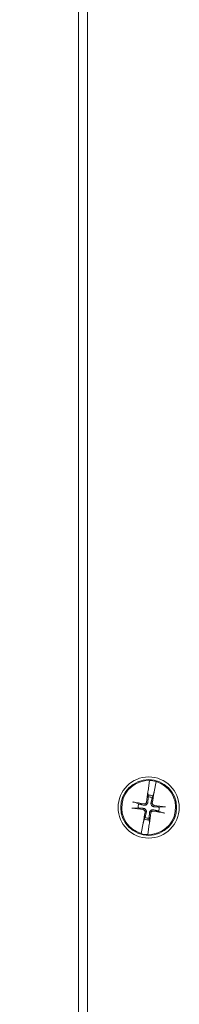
# Model space of a CAD drawing. Header units: inches. Extents: x 4 to 131, y 11 to 81.
# Tile 31 of 44: x 22.82 to 23.96, y 49.97 to 57.02. Entities that reach past the tile are written whole.
import ezdxf

# ---------------------------------------------------------------- set-up
doc = ezdxf.new("R2010")
doc.units = ezdxf.units.IN
doc.header["$LTSCALE"] = 8
doc.header["$MEASUREMENT"] = 0
doc.layers.add('Dimension (ANSI)', color=7, linetype='Continuous', lineweight=13)
doc.layers.add('Visible (ANSI)', color=7, linetype='Continuous', lineweight=13)
doc.styles.add('Note Text (ANSI)', font='RomanS.shx')
doc.dimstyles.new('Default (ANSI)', dxfattribs={"dimscale": 8, "dimtxt": 0.12, "dimasz": 0.098425, "dimexe": 0.125, "dimexo": 0.0625, "dimgap": 0.031496, "dimtad": 0, "dimtih": 1, "dimtoh": 1, "dimdec": 3, "dimrnd": 1e-08, "dimzin": 0, "dimdsep": 46, "dimtxsty": 'Note Text (ANSI)', "dimcen": 0.09, "dimdle": 0.393701, "dimclrd": 256, "dimclre": 256, "dimclrt": 256, "dimadec": 0, "dimazin": 1, "dimtfac": 1, "dimtofl": 0, "dimtmove": 0, "dimatfit": 3, "dimfxl": 0, "dimtolj": 1, "dimtzin": 4, "dimlwd": -1, "dimlwe": -1, "dimarcsym": 0})

# ---------------------------------------------------------------- blocks, each defined once
blk = doc.blocks.new('*D4')
at = {"layer": 'Defpoints', "color": 0}
for p in [(18.0974, 60.3802), (23.3004, 60.3802), (23.3004, 36.3802)]:
    blk.add_point(p, dxfattribs=at)
at = {"layer": 'Dimension (ANSI)'}
for p, q in [((22.8004, 60.3802), (17.0974, 60.3802)), ((18.0974, 59.5928), (18.0974, 50.3202)), ((18.0974, 37.1676), (18.0974, 45.6563)), ((22.8004, 36.3802), (17.0974, 36.3802))]:
    blk.add_line(p, q, dxfattribs=at)
for points in [[(17.9662, 59.5928), (18.2286, 59.5928), (18.0974, 60.3802)], [(17.9662, 37.1676), (18.2286, 37.1676), (18.0974, 36.3802)]]:
    blk.add_solid(points, dxfattribs=at)
at = {"layer": 'Dimension (ANSI)', "insert": (18.0974, 47.9882), "char_height": 0.96, "attachment_point": 5, "style": 'Note Text (ANSI)'}
blk.add_mtext('\\A1;24.00\\PLID\\PHEIGHT', dxfattribs=at)

msp = doc.modelspace()

# ---------------------------------------------------------------- linework, layer by layer
at = {"layer": 'Visible (ANSI)'}
for p, q in [((23.23791, 36.44274), (23.23791, 60.44274)), ((23.30041, 36.38024), (23.30041, 60.38024)), ((23.74324, 51.57285), (23.73367, 51.49939)), ((23.74324, 51.57285), (23.74344, 51.57438)), ((23.77859, 51.49251), (23.79146, 51.56547)), ((23.79173, 51.56698), (23.79146, 51.56547)), ((23.73351, 51.48884), (23.73461, 51.4685)), ((23.73355, 51.49153), (23.73359, 51.49415)), ((23.73367, 51.49939), (23.73359, 51.49415)), ((23.73461, 51.4685), (23.73528, 51.45628)), ((23.76416, 51.45186), (23.76845, 51.46331)), ((23.76845, 51.46331), (23.7756, 51.48239)), ((23.7771, 51.48748), (23.77636, 51.48497)), ((23.7771, 51.48748), (23.77859, 51.49251)), ((23.62981, 51.37533), (23.66237, 51.37711)), ((23.66679, 51.40599), (23.63626, 51.41742)), ((23.84701, 51.38514), (23.81445, 51.38337)), ((23.70837, 51.29716), (23.70123, 51.27809)), ((23.71266, 51.30862), (23.70837, 51.29716)), ((23.74221, 51.29198), (23.74155, 51.3042)), ((23.81003, 51.35449), (23.84057, 51.34306)), ((23.69823, 51.26797), (23.68536, 51.19501)), ((23.69972, 51.273), (23.69823, 51.26797)), ((23.69972, 51.273), (23.70046, 51.27551)), ((23.73359, 51.18762), (23.74315, 51.26109)), ((23.74332, 51.27164), (23.74221, 51.29198)), ((23.74315, 51.26109), (23.74323, 51.26633)), ((23.74327, 51.26895), (23.74323, 51.26633)), ((23.6851, 51.19349), (23.68536, 51.19501)), ((23.73359, 51.18762), (23.73339, 51.1861))]:
    msp.add_line(p, q, dxfattribs=at)
for radius in [0.21875, 0.1995]:
    msp.add_circle((23.73841, 51.38024), radius, dxfattribs=at)
for radius, start, end in [(0.19268, 88.565093, 254.01901), (0.19268, 268.565093, 74.01901), (0.19421, 74.066334, 88.517769), (0.08834, 70.120048, 92.464055), (0.07611, 70.224379, 92.359725), (0.07611, 160.224379, 182.359725), (0.07611, 340.224379, 2.359725), (0.08834, 250.120048, 272.464055), (0.07611, 250.224379, 272.359725), (0.19421, 254.066334, 268.517769)]:
    msp.add_arc((23.73841, 51.38024), radius, start, end, dxfattribs=at)
for centre, major_axis, start_param, end_param in [((23.75622, 51.37806), (-0.05291, -0.43138), 4.4506249, 4.6277467), ((23.72077, 51.38348), (0.07863, 0.42744), 4.7970313, 4.9741531), ((23.7406, 51.39804), (0.43138, -0.05291), 4.4367876, 4.6277467), ((23.73517, 51.3626), (-0.42744, 0.07863), 4.7970313, 4.9879904), ((23.73623, 51.36244), (-0.43138, 0.05291), 4.4367876, 4.6277467), ((23.75605, 51.37699), (-0.07863, -0.42744), 4.7970313, 4.9741531), ((23.72061, 51.38242), (0.05291, 0.43138), 4.4506249, 4.6277467), ((23.74166, 51.39788), (0.42744, -0.07863), 4.7970313, 4.9879904)]:
    msp.add_ellipse(centre, major_axis=major_axis, ratio=0.0871557, start_param=start_param, end_param=end_param, dxfattribs=at)
for points, weights in [([(23.73528, 51.45628), (23.73334, 51.43076), (23.73236, 51.418)], [1, 1.43005778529, 1.81116504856]), ([(23.75549, 51.41446), (23.75837, 51.42692), (23.76416, 51.45186)], [1.81116504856, 1.43005778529, 1]), ([(23.66237, 51.37711), (23.6879, 51.37517), (23.70065, 51.37418)], [1, 1.43005778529, 1.81116504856]), ([(23.70419, 51.39732), (23.69173, 51.4002), (23.66679, 51.40599)], [1.81116504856, 1.43005778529, 1]), ([(23.81445, 51.38337), (23.78893, 51.38531), (23.77617, 51.38629)], [1, 1.43005778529, 1.81116504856]), ([(23.72133, 51.34602), (23.71845, 51.33356), (23.71266, 51.30862)], [1.81116504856, 1.43005778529, 1]), ([(23.74155, 51.3042), (23.74348, 51.32972), (23.74447, 51.34248)], [1, 1.43005778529, 1.81116504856]), ([(23.77263, 51.36316), (23.78509, 51.36028), (23.81003, 51.35449)], [1.81116504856, 1.43005778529, 1])]:
    msp.add_rational_spline(points, weights, degree=2, dxfattribs=at)
for points, knots in [([(23.73351, 51.48884), (23.73348, 51.48928), (23.73349, 51.48993), (23.73352, 51.49087), (23.73353, 51.49119), (23.73355, 51.49153)], [0.081729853, 0.081729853, 0.081729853, 0.081729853, 0.088912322, 0.088912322, 0.091919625, 0.091919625, 0.091919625, 0.091919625]), ([(23.73351, 51.48884), (23.73351, 51.48929), (23.73353, 51.48994), (23.73354, 51.49088), (23.73354, 51.49119), (23.73355, 51.49153)], [0.081237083, 0.081237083, 0.081237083, 0.081237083, 0.088453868, 0.088453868, 0.091422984, 0.091422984, 0.091422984, 0.091422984]), ([(23.77636, 51.48497), (23.77626, 51.48465), (23.77618, 51.48435), (23.77591, 51.48344), (23.77572, 51.48282), (23.7756, 51.48239)], [0.050128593, 0.050128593, 0.050128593, 0.050128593, 0.053097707, 0.053097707, 0.060314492, 0.060314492, 0.060314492, 0.060314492]), ([(23.77636, 51.48497), (23.77628, 51.48464), (23.7762, 51.48434), (23.77594, 51.48343), (23.77575, 51.48282), (23.7756, 51.48239)], [0.050622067, 0.050622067, 0.050622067, 0.050622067, 0.053629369, 0.053629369, 0.060811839, 0.060811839, 0.060811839, 0.060811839]), ([(23.62981, 51.37533), (23.62937, 51.37531), (23.62872, 51.37531), (23.62723, 51.37536), (23.62607, 51.37544), (23.62392, 51.37562), (23.62254, 51.37577), (23.62055, 51.37601), (23.61962, 51.37614), (23.61877, 51.37626)], [0.081729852, 0.081729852, 0.081729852, 0.081729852, 0.088912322, 0.088912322, 0.097784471, 0.097784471, 0.106760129, 0.106760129, 0.113079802, 0.113079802, 0.113079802, 0.113079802]), ([(23.62544, 51.41984), (23.62629, 51.41971), (23.62721, 51.41955), (23.62919, 51.41919), (23.63055, 51.41891), (23.63266, 51.41844), (23.63379, 51.41817), (23.63523, 51.41777), (23.63584, 51.41758), (23.63626, 51.41742)], [0.029461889, 0.029461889, 0.029461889, 0.029461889, 0.035781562, 0.035781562, 0.04475722, 0.04475722, 0.053629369, 0.053629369, 0.060811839, 0.060811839, 0.060811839, 0.060811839]), ([(23.70065, 51.37418), (23.7033, 51.37398), (23.70599, 51.37329), (23.70999, 51.37154), (23.71173, 51.37053), (23.71493, 51.368), (23.71638, 51.36648), (23.71869, 51.36333), (23.71971, 51.36149), (23.72116, 51.35769), (23.7216, 51.35572), (23.72208, 51.35138), (23.72193, 51.34861), (23.72133, 51.34602)], [0.264127, 0.264127, 0.264127, 0.264127, 0.28524651, 0.28524651, 0.30014564, 0.30014564, 0.31504476, 0.31504476, 0.32994389, 0.32994389, 0.34484301, 0.34484301, 0.36596252, 0.36596252, 0.36596252, 0.36596252]), ([(23.73236, 51.418), (23.73215, 51.41535), (23.73147, 51.41266), (23.72971, 51.40867), (23.7287, 51.40692), (23.72618, 51.40373), (23.72466, 51.40227), (23.72151, 51.39996), (23.71966, 51.39894), (23.71586, 51.39749), (23.71389, 51.39705), (23.70955, 51.39657), (23.70679, 51.39672), (23.70419, 51.39732)], [0.264127, 0.264127, 0.264127, 0.264127, 0.28524651, 0.28524651, 0.30014564, 0.30014564, 0.31504476, 0.31504476, 0.32994389, 0.32994389, 0.34484301, 0.34484301, 0.36596252, 0.36596252, 0.36596252, 0.36596252]), ([(23.72323, 51.41912), (23.72299, 51.41729), (23.72237, 51.41537), (23.72042, 51.41195), (23.71908, 51.41044), (23.71616, 51.40816), (23.71437, 51.40723), (23.71058, 51.40616), (23.70857, 51.40603), (23.70644, 51.40627), (23.70615, 51.40631), (23.70586, 51.40637)], [0, 0, 0, 0, 0.0141483, 0.0141483, 0.0282966, 0.0282966, 0.04243521, 0.04243521, 0.05657382, 0.05657382, 0.058809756, 0.058809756, 0.058809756, 0.058809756]), ([(23.77617, 51.38629), (23.77352, 51.3865), (23.77083, 51.38718), (23.76684, 51.38894), (23.7651, 51.38995), (23.7619, 51.39248), (23.76045, 51.39399), (23.75813, 51.39715), (23.75712, 51.39899), (23.75567, 51.40279), (23.75522, 51.40476), (23.75474, 51.4091), (23.75489, 51.41186), (23.75549, 51.41446)], [0.264127, 0.264127, 0.264127, 0.264127, 0.28524651, 0.28524651, 0.30014564, 0.30014564, 0.31504476, 0.31504476, 0.32994389, 0.32994389, 0.34484301, 0.34484301, 0.36596252, 0.36596252, 0.36596252, 0.36596252]), ([(23.77729, 51.39543), (23.77546, 51.39566), (23.77354, 51.39628), (23.77012, 51.39823), (23.76861, 51.39957), (23.76633, 51.40249), (23.7654, 51.40428), (23.76434, 51.40807), (23.7642, 51.41008), (23.76445, 51.41221), (23.76449, 51.4125), (23.76454, 51.41279)], [0, 0, 0, 0, 0.0141483, 0.0141483, 0.0282966, 0.0282966, 0.04243521, 0.04243521, 0.05657382, 0.05657382, 0.058809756, 0.058809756, 0.058809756, 0.058809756]), ([(23.84701, 51.38514), (23.84746, 51.38517), (23.8481, 51.38517), (23.84959, 51.38512), (23.85075, 51.38504), (23.85291, 51.38486), (23.85429, 51.38471), (23.85628, 51.38447), (23.85721, 51.38434), (23.85806, 51.38422)], [0.081729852, 0.081729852, 0.081729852, 0.081729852, 0.088912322, 0.088912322, 0.097784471, 0.097784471, 0.106760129, 0.106760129, 0.113079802, 0.113079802, 0.113079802, 0.113079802]), ([(23.69953, 51.36505), (23.70137, 51.36481), (23.70328, 51.3642), (23.7067, 51.36224), (23.70821, 51.36091), (23.7105, 51.35798), (23.71142, 51.3562), (23.71249, 51.35241), (23.71263, 51.3504), (23.71238, 51.34827), (23.71234, 51.34798), (23.71229, 51.34769)], [0, 0, 0, 0, 0.0141483, 0.0141483, 0.0282966, 0.0282966, 0.04243521, 0.04243521, 0.05657382, 0.05657382, 0.058809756, 0.058809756, 0.058809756, 0.058809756]), ([(23.74447, 51.34248), (23.74467, 51.34513), (23.74536, 51.34782), (23.74712, 51.35181), (23.74813, 51.35356), (23.75065, 51.35675), (23.75217, 51.35821), (23.75532, 51.36052), (23.75716, 51.36153), (23.76097, 51.36298), (23.76293, 51.36343), (23.76727, 51.36391), (23.77004, 51.36376), (23.77263, 51.36316)], [0.264127, 0.264127, 0.264127, 0.264127, 0.28524651, 0.28524651, 0.30014564, 0.30014564, 0.31504476, 0.31504476, 0.32994389, 0.32994389, 0.34484301, 0.34484301, 0.36596252, 0.36596252, 0.36596252, 0.36596252]), ([(23.7536, 51.34136), (23.75384, 51.34319), (23.75445, 51.34511), (23.75641, 51.34853), (23.75774, 51.35004), (23.76067, 51.35232), (23.76245, 51.35325), (23.76625, 51.35432), (23.76825, 51.35445), (23.77038, 51.35421), (23.77067, 51.35416), (23.77097, 51.35411)], [0, 0, 0, 0, 0.0141483, 0.0141483, 0.0282966, 0.0282966, 0.04243521, 0.04243521, 0.05657382, 0.05657382, 0.058809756, 0.058809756, 0.058809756, 0.058809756]), ([(23.85138, 51.34063), (23.85053, 51.34077), (23.84961, 51.34093), (23.84764, 51.34129), (23.84628, 51.34157), (23.84416, 51.34203), (23.84303, 51.34231), (23.8416, 51.34271), (23.84098, 51.3429), (23.84057, 51.34306)], [0.029461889, 0.029461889, 0.029461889, 0.029461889, 0.035781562, 0.035781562, 0.04475722, 0.04475722, 0.053629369, 0.053629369, 0.060811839, 0.060811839, 0.060811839, 0.060811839]), ([(23.70046, 51.27551), (23.70055, 51.27584), (23.70063, 51.27614), (23.70088, 51.27705), (23.70107, 51.27766), (23.70123, 51.27809)], [0.050622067, 0.050622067, 0.050622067, 0.050622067, 0.053629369, 0.053629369, 0.060811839, 0.060811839, 0.060811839, 0.060811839]), ([(23.70046, 51.27551), (23.70056, 51.27583), (23.70065, 51.27613), (23.70092, 51.27703), (23.7011, 51.27766), (23.70123, 51.27809)], [0.050128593, 0.050128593, 0.050128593, 0.050128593, 0.053097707, 0.053097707, 0.060314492, 0.060314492, 0.060314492, 0.060314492]), ([(23.74332, 51.27164), (23.74334, 51.2712), (23.74334, 51.27055), (23.74331, 51.26961), (23.74329, 51.26929), (23.74327, 51.26895)], [0.081729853, 0.081729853, 0.081729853, 0.081729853, 0.088912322, 0.088912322, 0.091919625, 0.091919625, 0.091919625, 0.091919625]), ([(23.74332, 51.27164), (23.74331, 51.27119), (23.7433, 51.27054), (23.74328, 51.2696), (23.74328, 51.26929), (23.74327, 51.26895)], [0.081237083, 0.081237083, 0.081237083, 0.081237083, 0.088453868, 0.088453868, 0.091422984, 0.091422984, 0.091422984, 0.091422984])]:
    msp.add_open_spline(points, degree=3, knots=knots, dxfattribs=at)

# ---------------------------------------------------------------- dimensions: what is measured, and where the dimension line sits
at = {"layer": 'Dimension (ANSI)'}
dim = msp.add_linear_dim(base=(18.09739, 60.38024), p1=(23.30041, 36.38024), p2=(23.30041, 60.38024), angle=90, text='<>\\PLID\\PHEIGHT', dimstyle='Default (ANSI)', override={"dimdec": 2, "dimtp": 0, "dimtm": 0, "dimtdec": 2, "dimatfit": 1}, dxfattribs=at)
dim.commit()
dim.dimension.update_dxf_attribs({"geometry": '*D4', "text_midpoint": (18.09739, 47.98823), "dimtype": 160})

doc.saveas('drawing.dxf')
